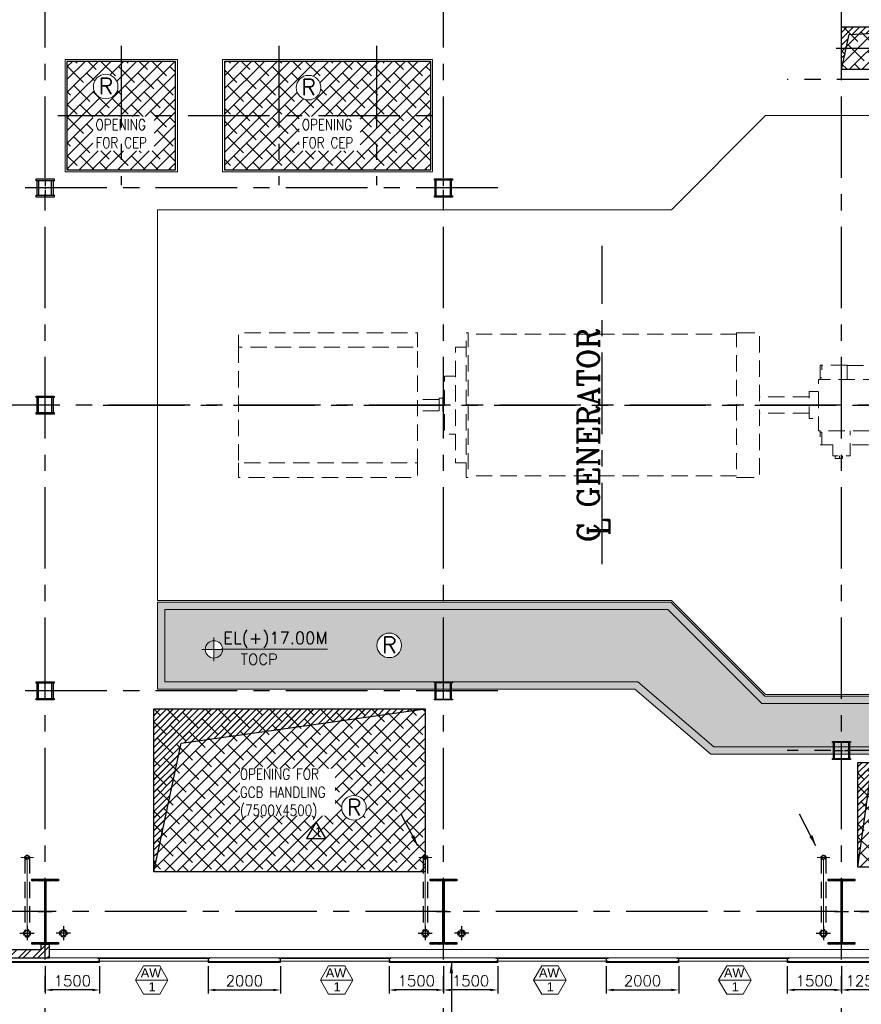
# Model space of a CAD drawing. Header units: inches. Extents: x 306235 to 1392759, y -66369 to 421098.
# Tile 14 of 91: x 371286 to 394536, y -52341 to -25127. Entities that reach past the tile are written whole.
import ezdxf
from ezdxf.enums import TextEntityAlignment as Align

# ---------------------------------------------------------------- set-up
doc = ezdxf.new("R2010")
doc.units = ezdxf.units.IN
doc.header["$LTSCALE"] = 1800
doc.header["$MEASUREMENT"] = 0
for name, pattern in [('CENTER', [2, 1.25, -0.25, 0.25, -0.25]), ('CENTER2', [1.125, 0.75, -0.125, 0.125, -0.125]), ('DASHED', [0.75, 0.5, -0.25]), ('HIDDEN', [0.375, 0.25, -0.125]), ('HIDDEN2', [0.1875, 0.125, -0.0625])]:
    doc.linetypes.add(name, pattern=pattern)
doc.layers.get('0').update_dxf_attribs({"color": 253, "lineweight": 9})
for name, color, linetype, lineweight in [('1', 7, 'Continuous', 18), ('2CON', 1, 'Continuous', 13), ('7', 8, 'CENTER', 13), ('A-CHEQUERED PLATE HATCH', 252, 'Continuous', 9), ('A-CUT OUT', 3, 'Continuous', 30), ('A-WIN TAG', 3, 'Continuous', 13), ('A-WIN TAG TEXT', 3, 'Continuous', 13), ('CLAD-1', 3, 'Continuous', 15), ('CONCRETE', 145, 'Continuous', 18), ('DRAIN', 251, 'DASHED', 25), ('EQUIP', 8, 'HIDDEN', 9), ('HATCH-1', 252, 'Continuous', 9), ('LEADER', 4, 'Continuous', 15), ('STAIR', 2, 'Continuous', 18), ('STEEL', 231, 'Continuous', 18), ('TAG', 4, 'Continuous', 15), ('WALL HATCH', 251, 'Continuous', 13), ('WIN', 31, 'Continuous', 13)]:
    doc.layers.add(name, color=color, linetype=linetype, lineweight=lineweight)
for name, color, linetype in [('AUX COL', 1, 'Continuous'), ('CEN', 2, 'CENTER'), ('COL', 1, 'Continuous'), ('DIM', 4, 'Continuous'), ('GRID', 251, 'CENTER'), ('OPENING', 40, 'Continuous'), ('RAIN WATER', 6, 'Continuous'), ('REV1', 3, 'Continuous'), ('TEXT', 3, 'Continuous'), ('WALL', 6, 'Continuous')]:
    doc.layers.add(name, color=color, linetype=linetype)
doc.styles.add('COMPLEX', font='complex')
doc.styles.add('ROAMNS', font='ROMANS.shx')
doc.styles.add('ROMANC', font='ROMANC.SHX')
doc.styles.add('ROMANS', font='romans.shx')
doc.styles.add('SIMPLEX-25', font='simplex.shx')
doc.styles.get("Standard").update_dxf_attribs({"font": 'arial.ttf'})
doc.linetypes.add('FENCELINE1', pattern='A,0.25,-0.1,[133,ltypeshp.shx,S=0.1,R=0,X=-0.1,Y=0],-0.1,1', length=1.45)
doc.dimstyles.new('270-TA-100', dxfattribs={"dimscale": 150, "dimtxt": 400, "dimasz": 2, "dimexe": 0.75, "dimexo": 1, "dimgap": 1, "dimtad": 1, "dimdec": 0, "dimzin": 12, "dimdsep": 46, "dimtxsty": 'ROMANS', "dimcen": 0, "dimclrd": 256, "dimclre": 256, "dimclrt": 6, "dimadec": 1, "dimazin": 3, "dimtfac": 1, "dimtdec": 0, "dimtix": 1, "dimtmove": 2, "dimatfit": 0, "dimfxl": 1.25, "dimarcsym": 2})
doc.dimstyles.new('DIM INT 1', dxfattribs={"dimtxt": 300, "dimasz": 200, "dimexe": 100, "dimexo": 100, "dimgap": 100, "dimtad": 1, "dimdec": 0, "dimzin": 13, "dimdsep": 46, "dimlunit": 5, "dimtxsty": 'ROAMNS', "dimblk1": 'CLOSEDBLANK', "dimcen": 0.09, "dimclrd": 9, "dimclre": 9, "dimclrt": 4, "dimadec": 0, "dimazin": 0, "dimtfac": 1, "dimtdec": 0, "dimtix": 1, "dimtmove": 2, "dimatfit": 3, "dimfxl": 1, "dimtolj": 1, "dimtzin": 13, "dimarcsym": 0})
doc.dimstyles.get("Standard").update_dxf_attribs({"dimtxt": 0.18, "dimasz": 0.18, "dimexe": 0.18, "dimexo": 0.0625, "dimgap": 0.09, "dimtad": 0, "dimtih": 1, "dimtoh": 1, "dimdec": 4, "dimzin": 0, "dimdsep": 46, "dimtxsty": 'Standard', "dimcen": 0.09, "dimadec": 0, "dimazin": 0, "dimtfac": 1, "dimtdec": 4, "dimtofl": 0, "dimtmove": 0, "dimatfit": 3, "dimfxl": 1, "dimtolj": 1, "dimtzin": 0, "dimarcsym": 0})
pattern_1 = [(225, (-87722.1, -144504), (176.7767, -176.7767), []), (315, (-87722.1, -144504), (530.33009, -176.7767), [625, -375])]
pattern_2 = [(225, (-210222.1, -144504), (176.7767, -176.7767), []), (315, (-210222.1, -144504), (530.33009, -176.7767), [625, -375])]
pattern_3 = [(45, (-87722.11, -144504), (-88.388348, 88.388348), [])]

# ---------------------------------------------------------------- blocks, each defined once
blk = doc.blocks.new('A-ROW COLUMN')
at = {"layer": 'COL'}
h = blk.add_hatch(dxfattribs=at)
h.set_pattern_fill('ANSI31', color=256, scale=200, style=0)
h.set_pattern_definition([(45, (165226.353, 18853.894), (-17.67767, 17.67767), [])])
h.paths.add_polyline_path([(180799, 40890), (181539, 40890), (181539, 40840), (180799, 40840)])
h.paths.add_polyline_path([(181153, 42590), (181185, 42590), (181185, 40890), (181153, 40890)])
h.paths.add_polyline_path([(180799, 42640), (181539, 42640), (181539, 42590), (180799, 42590)])
blk.add_line((181169, 40840), (181169, 42640))
at = {"layer": 'CEN'}
for p, q in [((181169, 40840), (181169, 42640)), ((180977, 41740), (181360, 41740))]:
    blk.add_line(p, q, dxfattribs=at)
at = {"layer": 'COL'}
for points in [[(180799, 42640), (181539, 42640), (181539, 42590), (180799, 42590)], [(181153, 42590), (181185, 42590), (181185, 40890), (181153, 40890)], [(180799, 40890), (181539, 40890), (181539, 40840), (180799, 40840)]]:
    blk.add_lwpolyline(points, close=True, dxfattribs=at)
blk = doc.blocks.new('TURBINE & TG DECK OUTLINE')
at = {"layer": 'CEN'}
for p, q in [((-11866, -4400), (-11866, 4400)), ((-25650, 0), (19805, 0))]:
    blk.add_line(p, q, dxfattribs=at)
at = {"layer": 'CONCRETE'}
blk.add_lwpolyline([(16205, -8000), (16205, 8000), (-7350, 8000), (-9950, 5400), (-24150, 5400), (-24150, -5400), (-9950, -5400), (-7350, -8000)], close=True, dxfattribs=at)
at = {"layer": 'EQUIP', "flags": 128}
for points in [[(-16967, 1600), (-16967, 2000), (-21912, 2000), (-21912, 1600), (-16967, 1600), (-16967, -1600), (-21912, -1600), (-21912, 1600)], [(-15619, 2000), (-15569, 2000), (-15569, -2000), (-15619, -2000), (-15619, 2000)], [(-8149, 1960), (-15569, 1960)], [(-8099, 2000), (-8149, 2000), (-8149, -2000), (-8099, -2000)], [(-8099, 2000), (-7519, 2000), (-7519, -2000), (-8099, -2000)], [(-15619, 1600), (-15919, 1600), (-15919, -1600), (-15619, -1600)], [(-5795, 1100), (-5845, 1100), (-5845, 750), (-5795, 750), (-5795, 1100)], [(-5094, 1100), (-5795, 1100)], [(-5094, 710), (-5094, 1100)], [(-5094, 1090), (-4443, 1090)], [(-15919, 800), (-16219, 800), (-16219, -800), (-15919, -800)], [(-4483, -710), (-5885, -710), (-5885, 710), (-4483, 710)], [(-5845, 750), (-5845, 710)], [(-5885, 375), (-6150, 375), (-6150, -375), (-5885, -375)], [(-16369, 155), (-16967, 155)], [(-16269, 190), (-16369, 190), (-16369, -190), (-16269, -190)], [(-16219, 230), (-16269, 230), (-16269, -230), (-16219, -230)], [(-6150, 225), (-7519, 225)], [(-16369, -155), (-16967, -155)], [(-6150, -225), (-7519, -225)], [(-5845, -710), (-5845, -750)], [(-5845, -750), (-5795, -750), (-5795, -1100), (-5845, -1100), (-5845, -750)], [(-5495, -1100), (-5495, -1400), (-5015, -1400), (-5015, -710)], [(-5795, -1100), (-5495, -1100)], [(-3834, -1100), (-5015, -1100)], [(-21912, -1600), (-21912, -2000), (-16967, -2000), (-16967, -1600)], [(-5425, -1400), (-5425, -1480), (-5305, -1480)], [(-5305, -1400), (-5305, -1480), (-5225, -1480), (-5225, -1400)], [(-8149, -1960), (-15569, -1960)]]:
    blk.add_lwpolyline(points, dxfattribs=at)
at = {"layer": 'TEXT', "style": 'ROMANC'}
for s, p in [('C GENERATOR', (-11950, -3790)), ('L', (-11657, -3613))]:
    blk.add_text(s, height=600, rotation=90, dxfattribs=at).set_placement(p)
blk = doc.blocks.new('AUX COLUMNS')
at = {"color": 2, "linetype": 'CENTER2', "ltscale": 0.15}
for p, q in [((-184038, 66165), (-184038, 65665)), ((-173038, 65665), (-173038, 66165)), ((-183813, 65915), (-184263, 65915)), ((-172813, 65915), (-173263, 65915)), ((-184038, 59665), (-184038, 60165)), ((-183813, 59915), (-184263, 59915)), ((-184038, 51765), (-184038, 52265)), ((-173038, 51765), (-173038, 52265)), ((-183813, 52015), (-184263, 52015)), ((-173263, 52015), (-172813, 52015)), ((-162263, 50365), (-161813, 50365)), ((-162038, 50115), (-162038, 50615))]:
    blk.add_line(p, q, dxfattribs=at)
at = {"layer": 'AUX COL'}
for p, q in [((-173263, 65697), (-173263, 66133)), ((-173238, 65697), (-173238, 66133)), ((-172838, 65697), (-172838, 66133)), ((-172813, 65697), (-172813, 66133)), ((-184263, 65715), (-184263, 66115)), ((-184213, 65715), (-184213, 66115)), ((-183863, 65715), (-183863, 66115)), ((-183813, 65715), (-183813, 66115)), ((-184263, 59710), (-184263, 60120)), ((-184223, 59710), (-184223, 60120)), ((-183853, 59710), (-183853, 60120)), ((-183813, 59710), (-183813, 60120)), ((-184263, 51805), (-184263, 52225)), ((-184223, 51805), (-184223, 52225)), ((-183853, 51805), (-183853, 52225)), ((-183813, 51805), (-183813, 52225)), ((-173263, 51790), (-173263, 52240)), ((-173238, 51790), (-173238, 52240)), ((-172838, 51790), (-172838, 52240)), ((-172813, 51790), (-172813, 52240)), ((-162263, 50143), (-162263, 50587)), ((-162235, 50143), (-162235, 50587)), ((-161841, 50143), (-161841, 50587)), ((-161813, 50143), (-161813, 50587))]:
    blk.add_line(p, q, dxfattribs=at)
for points in [[(-184288, 66165), (-183788, 66165), (-183788, 66115), (-184288, 66115)], [(-173288, 66165), (-172788, 66165), (-172788, 66133), (-173288, 66133)], [(-184288, 65715), (-183788, 65715), (-183788, 65665), (-184288, 65665)], [(-173288, 65697), (-172788, 65697), (-172788, 65665), (-173288, 65665)], [(-184288, 60165), (-183788, 60165), (-183788, 60120), (-184288, 60120)], [(-184288, 59710), (-183788, 59710), (-183788, 59665), (-184288, 59665)], [(-184288, 52265), (-183788, 52265), (-183788, 52225), (-184288, 52225)], [(-173288, 52265), (-172788, 52265), (-172788, 52240), (-173288, 52240)], [(-184288, 51805), (-183788, 51805), (-183788, 51765), (-184288, 51765)], [(-173288, 51790), (-172788, 51790), (-172788, 51765), (-173288, 51765)], [(-162288, 50615), (-161788, 50615), (-161788, 50587), (-162288, 50587)], [(-162288, 50143), (-161788, 50143), (-161788, 50115), (-162288, 50115)]]:
    blk.add_lwpolyline(points, close=True, dxfattribs=at)
at = {"layer": 'GRID'}
for p, q in [((-134715, 68915), (-163538, 68915)), ((-171538, 65915), (-242038, 65915)), ((-136838, 59915), (-243038, 59915)), ((-171538, 52015), (-242038, 52015)), ((-138038, 50365), (-163538, 50365))]:
    blk.add_line(p, q, dxfattribs=at)
blk = doc.blocks.new('PL-FFL2')
at = {"layer": 'A-CUT OUT'}
h = blk.add_hatch(color=7, dxfattribs=at)
h.paths.add_polyline_path([(3.09, 1.96, 0.414214), (1.09, -0.04), (3.09, -0.04)])
h.paths.add_polyline_path([(5.09, -0.04), (3.09, -0.04), (3.09, -2.04, 0.414214)])
at = {"color": 1, "linetype": 'Continuous'}
for p, q in [((3.09, 2.74), (3.09, -2.74)), ((29.24, 0), (4.78, 0)), ((4.78, 0), (5.09, 0)), ((0.31, -0.04), (5.09, -0.04))]:
    blk.add_line(p, q, dxfattribs=at)
blk.add_circle((3.09, -0.04), 2, dxfattribs=at)
at = {"color": 4, "linetype": 'Continuous'}
blk.add_attdef('EL(+)', text='', height=2.75, dxfattribs=at).set_placement((18.98, 2.4), align=Align.MIDDLE)
at = {"color": 3, "linetype": 'Continuous'}
blk.add_attdef('XXX', text='', height=2.5, dxfattribs=at).set_placement((18.44, -3.52), align=Align.MIDDLE)
blk = doc.blocks.new('*D709')
at = {"layer": 'Defpoints', "color": 0, "transparency": 16777216}
for p in [(371992, -51187), (373492, -51187), (371992, -51944)]:
    blk.add_point(p, dxfattribs=at)
at = {"layer": 'DIM', "color": 9, "lineweight": -2, "transparency": 16777216}
for p, q in [((371992, -51287), (371992, -52044)), ((373492, -51287), (373492, -52044)), ((373292, -51944), (372192, -51944))]:
    blk.add_line(p, q, dxfattribs=at)
at = {"layer": 'DIM', "color": 9, "transparency": 16777216}
for points in [[(372192, -51911), (372192, -51977), (371992, -51944)], [(373292, -51911), (373292, -51977), (373492, -51944)]]:
    blk.add_solid(points, dxfattribs=at)
at = {"layer": 'DIM', "color": 4, "transparency": 16777216, "insert": (372742, -51694), "char_height": 300, "attachment_point": 5, "style": 'ROAMNS'}
blk.add_mtext('\\A1;1500', dxfattribs=at)
blk = doc.blocks.new('_ClosedBlank')
at = {"color": 0, "linetype": 'ByBlock', "lineweight": -2}
for p, q in [((-1, 0.17), (0, 0)), ((-1, 0.17), (-1, -0.17)), ((0, 0), (-1, -0.17))]:
    blk.add_line(p, q, dxfattribs=at)
blk = doc.blocks.new('*D710')
at = {"layer": 'Defpoints', "color": 0, "transparency": 16777216}
for p in [(376492, -51187), (378492, -51187), (378492, -51944)]:
    blk.add_point(p, dxfattribs=at)
at = {"layer": 'DIM', "color": 9, "lineweight": -2, "transparency": 16777216}
for p, q in [((376492, -51287), (376492, -52044)), ((378492, -51287), (378492, -52044)), ((376692, -51944), (378292, -51944))]:
    blk.add_line(p, q, dxfattribs=at)
at = {"layer": 'DIM', "color": 9, "transparency": 16777216}
for points in [[(376692, -51911), (376692, -51977), (376492, -51944)], [(378292, -51911), (378292, -51977), (378492, -51944)]]:
    blk.add_solid(points, dxfattribs=at)
at = {"layer": 'DIM', "color": 4, "transparency": 16777216, "insert": (377492, -51694), "char_height": 300, "attachment_point": 5, "style": 'ROAMNS'}
blk.add_mtext('\\A1;2000', dxfattribs=at)
blk = doc.blocks.new('*D711')
at = {"layer": 'Defpoints', "color": 0, "transparency": 16777216}
for p in [(381492, -51187), (382992, -51187), (381492, -51944)]:
    blk.add_point(p, dxfattribs=at)
at = {"layer": 'DIM', "color": 9, "lineweight": -2, "transparency": 16777216}
for p, q in [((381492, -51287), (381492, -52044)), ((382992, -51287), (382992, -52044)), ((382792, -51944), (381692, -51944))]:
    blk.add_line(p, q, dxfattribs=at)
at = {"layer": 'DIM', "color": 9, "transparency": 16777216}
for points in [[(381692, -51911), (381692, -51977), (381492, -51944)], [(382792, -51911), (382792, -51977), (382992, -51944)]]:
    blk.add_solid(points, dxfattribs=at)
at = {"layer": 'DIM', "color": 4, "transparency": 16777216, "insert": (382242, -51694), "char_height": 300, "attachment_point": 5, "style": 'ROAMNS'}
blk.add_mtext('\\A1;1500', dxfattribs=at)
blk = doc.blocks.new('A$C3B1115A1')
at = {"layer": 'STEEL'}
for p, q in [((-270, -91), (-320, -91)), ((-320, -91), (-320, -191)), ((-320, -191), (-270, -191))]:
    blk.add_line(p, q, dxfattribs=at)
blk.add_lwpolyline([(-270, -191), (-270, -183, 0.397434), (-272, -180), (-307, -177, -0.397434), (-310, -174), (-310, -109, -0.397434), (-307, -106), (-272, -103, 0.397434), (-270, -100), (-270, -91)], format="xyb", dxfattribs=at)
blk = doc.blocks.new('*D712')
at = {"layer": 'Defpoints', "color": 0, "transparency": 16777216}
for p in [(382992, -51187), (384492, -51187), (382992, -51944)]:
    blk.add_point(p, dxfattribs=at)
at = {"layer": 'DIM', "color": 9, "lineweight": -2, "transparency": 16777216}
for p, q in [((382992, -51287), (382992, -52044)), ((384492, -51287), (384492, -52044)), ((384292, -51944), (383192, -51944))]:
    blk.add_line(p, q, dxfattribs=at)
at = {"layer": 'DIM', "color": 9, "transparency": 16777216}
for points in [[(383192, -51911), (383192, -51977), (382992, -51944)], [(384292, -51911), (384292, -51977), (384492, -51944)]]:
    blk.add_solid(points, dxfattribs=at)
at = {"layer": 'DIM', "color": 4, "transparency": 16777216, "insert": (383742, -51694), "char_height": 300, "attachment_point": 5, "style": 'ROAMNS'}
blk.add_mtext('\\A1;1500', dxfattribs=at)
blk = doc.blocks.new('*D713')
at = {"layer": 'Defpoints', "color": 0, "transparency": 16777216}
for p in [(387492, -51187), (389492, -51187), (389492, -51944)]:
    blk.add_point(p, dxfattribs=at)
at = {"layer": 'DIM', "color": 9, "lineweight": -2, "transparency": 16777216}
for p, q in [((387492, -51287), (387492, -52044)), ((389492, -51287), (389492, -52044)), ((387692, -51944), (389292, -51944))]:
    blk.add_line(p, q, dxfattribs=at)
at = {"layer": 'DIM', "color": 9, "transparency": 16777216}
for points in [[(387692, -51911), (387692, -51977), (387492, -51944)], [(389292, -51911), (389292, -51977), (389492, -51944)]]:
    blk.add_solid(points, dxfattribs=at)
at = {"layer": 'DIM', "color": 4, "transparency": 16777216, "insert": (388492, -51694), "char_height": 300, "attachment_point": 5, "style": 'ROAMNS'}
blk.add_mtext('\\A1;2000', dxfattribs=at)
blk = doc.blocks.new('*D714')
at = {"layer": 'Defpoints', "color": 0, "transparency": 16777216}
for p in [(392492, -51187), (393992, -51187), (392492, -51944)]:
    blk.add_point(p, dxfattribs=at)
at = {"layer": 'DIM', "color": 9, "lineweight": -2, "transparency": 16777216}
for p, q in [((392492, -51287), (392492, -52044)), ((393992, -51287), (393992, -52044)), ((393792, -51944), (392692, -51944))]:
    blk.add_line(p, q, dxfattribs=at)
at = {"layer": 'DIM', "color": 9, "transparency": 16777216}
for points in [[(392692, -51911), (392692, -51977), (392492, -51944)], [(393792, -51911), (393792, -51977), (393992, -51944)]]:
    blk.add_solid(points, dxfattribs=at)
at = {"layer": 'DIM', "color": 4, "transparency": 16777216, "insert": (393242, -51694), "char_height": 300, "attachment_point": 5, "style": 'ROAMNS'}
blk.add_mtext('\\A1;1500', dxfattribs=at)
blk = doc.blocks.new('*D715')
at = {"layer": 'Defpoints', "color": 0, "transparency": 16777216}
for p in [(393992, -51408), (395242, -51187), (393992, -51944)]:
    blk.add_point(p, dxfattribs=at)
at = {"layer": 'DIM', "color": 9, "lineweight": -2, "transparency": 16777216}
for p, q in [((395242, -51287), (395242, -52044)), ((393992, -51508), (393992, -52044)), ((395042, -51944), (394192, -51944))]:
    blk.add_line(p, q, dxfattribs=at)
at = {"layer": 'DIM', "color": 9, "transparency": 16777216}
for points in [[(394192, -51911), (394192, -51977), (393992, -51944)], [(395042, -51911), (395042, -51977), (395242, -51944)]]:
    blk.add_solid(points, dxfattribs=at)
at = {"layer": 'DIM', "color": 4, "transparency": 16777216, "insert": (394617, -51694), "char_height": 300, "attachment_point": 5, "style": 'ROAMNS'}
blk.add_mtext('\\A1;1250', dxfattribs=at)
blk = doc.blocks.new('RWDP')
at = {"layer": 'RAIN WATER', "linetype": 'CENTER2', "ltscale": 0.05}
for p, q in [((500, -400), (500, -800)), ((700, -600), (300, -600))]:
    blk.add_line(p, q, dxfattribs=at)
at = {"layer": 'RAIN WATER', "linetype": 'HIDDEN2', "ltscale": 0.25}
blk.add_circle((500, -600), 100, dxfattribs=at)
at = {"layer": 'RAIN WATER', "ltscale": 0.25}
blk.add_circle((500, -600), 75, dxfattribs=at)

msp = doc.modelspace()

# ---------------------------------------------------------------- hatches: boundary and pattern name
at = {"layer": 'A-CHEQUERED PLATE HATCH', "linetype": 'Continuous'}
h = msp.add_hatch(dxfattribs=at)
h.set_pattern_fill('ANSI38', color=256, scale=2000, angle=180, style=0)
h.set_pattern_definition([(225, (-210222.1, -145854), (176.7767, -176.7767), []), (315, (-210222.1, -145854), (530.33009, -176.7767), [625, -375])])
edge = h.paths.add_edge_path()
edge.add_arc((395577.5, -26026.6), 339.7, 0, 360)
h.paths.add_polyline_path([(398191.6, -26505.7), (393991.6, -26505.7), (393991.6, -25325.7), (398191.6, -25325.7)])
h = msp.add_hatch(dxfattribs=at)
h.set_pattern_fill('ANSI38', color=256, scale=2000, angle=180, style=0)
h.set_pattern_definition(pattern_1)
edge = h.paths.add_edge_path(flags=16)
edge.add_arc((373661.4, -26976.6), 339.7, 0, 360)
h.paths.add_polyline_path([(372591.6, -29278.7), (375591.6, -29278.7), (375591.6, -26278.7), (372591.6, -26278.7)])
h.paths.add_polyline_path([(373306.2, -28753.7), (374998.4, -28753.7), (374998.4, -27803.7), (373306.2, -27803.7)], flags=16)
h = msp.add_hatch(dxfattribs=at)
h.set_pattern_fill('ANSI38', color=256, scale=2000, angle=180, style=0)
h.set_pattern_definition(pattern_1)
edge = h.paths.add_edge_path(flags=16)
edge.add_arc((379265.8, -27004.8), 339.7, 0, 360)
h.paths.add_polyline_path([(376941.6, -29278.7), (382641.6, -29278.7), (382641.6, -26278.7), (376941.6, -26278.7)])
h.paths.add_polyline_path([(379006.2, -28753.7), (380689.5, -28753.7), (380689.5, -27803.7), (379006.2, -27803.7)], flags=16)
h = msp.add_hatch(dxfattribs=at)
h.set_pattern_fill('ANSI38', color=256, scale=2000, angle=180, style=0)
h.set_pattern_definition(pattern_1)
edge = h.paths.add_edge_path(flags=16)
edge.add_arc((381495.5, -42420.2), 339.7, 0, 360)
edge = h.paths.add_edge_path(flags=16)
edge.add_arc((425160.1, -44733.1), 339.7, 0, 360)
h.paths.add_polyline_path([(389187.5, -41428.7), (375291.6, -41428.7), (375291.6, -43428.7), (388359.1, -43428.7), (390459.1, -45228.7), (425991.6, -45228.7), (425991.6, -44028.7), (391787.5, -44028.7)])
edge = h.paths.add_edge_path(flags=0)
edge.add_line((379789.2, -42526.9), (376853.9, -42526.9))
edge = h.paths.add_edge_path(flags=16)
edge.add_line((376317, -42531.7), (376890.6, -42531.7))
edge = h.paths.add_edge_path(flags=16)
edge.add_arc((376650.6, -42531.7), 240, 0, 360)
edge = h.paths.add_edge_path(flags=16)
edge.add_line((376650.6, -42198.1), (376650.6, -42855.7))
edge = h.paths.add_edge_path(flags=0)
edge.add_line((376853.9, -42526.9), (376890.6, -42526.9))
h.paths.add_polyline_path([(377292, -43032.3), (378513.5, -43032.3), (378513.5, -42582.3), (377292, -42582.3)], flags=24)
h.paths.add_polyline_path([(376717.1, -42616.4), (379985.7, -42616.4), (379985.7, -41862.1), (376717.1, -41862.1)], flags=24)
edge = h.paths.add_edge_path(flags=0)
edge.add_line((423933.2, -44600.6), (420997.9, -44600.6))
edge = h.paths.add_edge_path(flags=16)
edge.add_line((420461, -44605.4), (421034.6, -44605.4))
edge = h.paths.add_edge_path(flags=16)
edge.add_arc((420794.6, -44605.4), 240, 0, 360)
edge = h.paths.add_edge_path(flags=16)
edge.add_line((420794.6, -44271.8), (420794.6, -44929.4))
edge = h.paths.add_edge_path(flags=0)
edge.add_line((420997.9, -44600.6), (421034.6, -44600.6))
h.paths.add_polyline_path([(421436, -45106), (422657.4, -45106), (422657.4, -44656), (421436, -44656)], flags=24)
h.paths.add_polyline_path([(420861.1, -44690.1), (424129.6, -44690.1), (424129.6, -43935.8), (420861.1, -43935.8)], flags=24)
h = msp.add_hatch(dxfattribs=at)
h.set_pattern_fill('ANSI38', color=256, scale=2000, angle=180, style=0)
h.set_pattern_definition(pattern_2)
edge = h.paths.add_edge_path()
edge.add_arc((380521, -46907.6), 339.7, 0, 360)
h.paths.add_polyline_path([(374991.6, -44178.7), (382491.6, -44178.7), (382491.6, -48678.7), (374991.6, -48678.7)])
h = msp.add_hatch(dxfattribs=at)
h.set_pattern_fill('ANSI38', color=256, scale=2000, angle=180, style=0)
h.set_pattern_definition(pattern_2)
edge = h.paths.add_edge_path()
edge.add_arc((397354.9, -46425.5), 339.7, 0, 360)
h.paths.add_polyline_path([(394441.6, -45653.7), (398941.6, -45653.7), (398941.6, -48553.7), (394441.6, -48553.7)])
at = {"layer": 'HATCH-1'}
h = msp.add_hatch(dxfattribs=at)
h.set_pattern_fill('AR-CONC', color=256, scale=75, style=0)
h.set_pattern_definition([(50, (296556.2, -96671.85), (537.9451, -47.0641), [56.25, -618.75]), (355, (296556.2, -96671.85), (-104.0635, 564.144), [45, -495]), (100.4514, (296601, -96675.77), (433.882, 517.0797), [47.8051, -525.8566]), (46.1842, (296556.2, -96521.85), (800.4308, -124.1393), [84.375, -928.125]), (96.6356, (296622.9, -96532.2), (700.997, 730.5884), [71.7077, -788.7847]), (351.1842, (296556.2, -96521.85), (700.9965, 730.589), [67.5, -742.5]), (21, (296631.2, -96559.35), (447.6803, -301.9642), [56.25, -618.75]), (326, (296631.2, -96559.35), (182.4865, 543.8625), [45, -495]), (71.4514, (296668.5, -96584.5), (630.167, 241.8979), [47.8051, -525.8566]), (37.5, (296556.2, -96671.85), (9.1199, 249.6704), [0, -489, 0, -502.5, 0, -496.875]), (7.5, (296556.2, -96671.85), (197.30215, 295.8088), [0, -286.5, 0, -477.75, 0, -189.375]), (327.5, (296388.95, -96671.85), (400.36683, -16.91615), [0, -187.5, 0, -585, 0, -776.25]), (317.5, (296313.95, -96671.85), (437.3896, 75.0787), [0, -243.75, 0, -388.5, 0, -551.25])])
h.paths.add_polyline_path([(426191.6, -45428.7), (426191.6, -43828.7), (391870.3, -43828.7), (389270.3, -41228.7), (375091.6, -41228.7), (375091.6, -43628.7), (388276.2, -43628.7), (390376.2, -45428.7)])
h.paths.add_polyline_path([(389187.5, -41428.7), (375291.6, -41428.7), (375291.6, -43428.7), (388359.1, -43428.7), (390459.1, -45228.7), (425991.6, -45228.7), (425991.6, -44028.7), (391787.5, -44028.7)], flags=16)
at = {"layer": 'OPENING'}
h = msp.add_hatch(dxfattribs=at)
h.set_pattern_fill('ANSI31', color=8, scale=1000, style=0)
h.set_pattern_definition([(45, (-210222.11, -145854), (-88.388348, 88.388348), [])])
h.paths.add_polyline_path([(398191.6, -25325.7), (396091.6, -25325.7), (396091.6, -25435.7)])
h.paths.add_polyline_path([(396091.6, -25325.7), (393991.6, -25325.7), (393991.6, -25915.7), (394117, -25915.7), (394197.9, -25535), (396091.6, -25435.7)])
h.paths.add_polyline_path([(394117, -25915.7), (393991.6, -25915.7), (393991.6, -26505.7)])
h = msp.add_hatch(dxfattribs=at)
h.set_pattern_fill('ANSI31', color=8, scale=1000, style=0)
h.set_pattern_definition(pattern_3)
h.paths.add_polyline_path([(382491.6, -44178.7), (374991.6, -44178.7), (374991.6, -48678.7), (375746.6, -45126.6)])
h = msp.add_hatch(dxfattribs=at)
h.set_pattern_fill('ANSI31', color=8, scale=1000, style=0)
h.set_pattern_definition(pattern_3)
h.paths.add_polyline_path([(398941.6, -45653.7), (394441.6, -45653.7), (394441.6, -47078.7), (394642.7, -47078.7), (394786.2, -46026.9)])
h.paths.add_polyline_path([(394642.7, -47078.7), (394441.6, -47078.7), (394441.6, -48553.7)])
at = {"layer": 'WALL HATCH'}
h = msp.add_hatch(dxfattribs=at)
h.set_pattern_fill('ANSI32', color=256, scale=750, style=0)
h.set_pattern_definition([(45, (-87722.1, -144504), (-198.87378, 198.87378), []), (45, (-87589.52, -144504), (-198.87378, 198.87378), [])])
h.paths.add_polyline_path([(372106.6, -50678.7), (371876.6, -50678.7), (371876.6, -50828.7), (367856.6, -50828.7), (367856.6, -51058.7), (372106.6, -51058.7)])

# ---------------------------------------------------------------- linework, layer by layer
at = {"layer": '2CON'}
for p, q in [((375382.8, -51670), (374482.8, -51670)), ((380493.8, -51670), (379593.8, -51670)), ((386382.8, -51670), (385482.8, -51670)), ((391493.8, -51670), (390593.8, -51670))]:
    msp.add_line(p, q, dxfattribs=at)
at = {"layer": '7'}
for p, q in [((371491.6, -50571.3), (371491.6, -48143.1)), ((382491.6, -50571.3), (382491.6, -48143.1)), ((393491.6, -50571.3), (393491.6, -48143.1))]:
    msp.add_line(p, q, dxfattribs=at)
at = {"layer": '7', "ltscale": 0.5}
for p, q in [((371314.8, -48278.7), (371671.7, -48278.7)), ((382314.8, -48278.7), (382671.7, -48278.7)), ((393314.8, -48278.7), (393671.7, -48278.7))]:
    msp.add_line(p, q, dxfattribs=at)
at = {"layer": 'A-WIN TAG'}
for points in [[(374707.8, -51280.3), (374482.8, -51670), (374707.8, -52059.7), (375157.8, -52059.7), (375382.8, -51670), (375157.8, -51280.3)], [(379818.8, -51280.3), (379593.8, -51670), (379818.8, -52059.7), (380268.8, -52059.7), (380493.8, -51670), (380268.8, -51280.3)], [(385707.8, -51280.3), (385482.8, -51670), (385707.8, -52059.7), (386157.8, -52059.7), (386382.8, -51670), (386157.8, -51280.3)], [(390818.8, -51280.3), (390593.8, -51670), (390818.8, -52059.7), (391268.8, -52059.7), (391493.8, -51670), (391268.8, -51280.3)]]:
    msp.add_lwpolyline(points, close=True, dxfattribs=at)
at = {"layer": 'CEN'}
for p, q in [((374091.6, -25853.7), (374091.6, -29703.7)), ((378441.6, -25853.7), (378441.6, -29703.7)), ((381141.6, -25853.7), (381141.6, -29703.7)), ((393841.6, -25915.7), (398341.6, -25915.7)), ((372341.6, -27778.7), (382891.6, -27778.7)), ((394491.6, -49778.7), (396391.6, -49778.7))]:
    msp.add_line(p, q, dxfattribs=at)
at = {"layer": 'CLAD-1'}
for p, q in [((373491.6, -51158.7), (373491.6, -51186.7)), ((376491.6, -51158.7), (376491.6, -51186.7)), ((378491.6, -51158.7), (378491.6, -51186.7)), ((381491.6, -51158.7), (381491.6, -51186.7)), ((384491.6, -51158.7), (384491.6, -51186.7)), ((387491.6, -51158.7), (387491.6, -51186.7)), ((389491.6, -51158.7), (389491.6, -51186.7)), ((392491.6, -51158.7), (392491.6, -51186.7))]:
    msp.add_line(p, q, dxfattribs=at)
at = {"layer": 'CLAD-1', "flags": 128}
for points in [[(373491.6, -51158.7), (358991.6, -51158.7)], [(378491.6, -51158.7), (376491.6, -51158.7)], [(378491.6, -51158.7), (376491.6, -51158.7)], [(384491.6, -51158.7), (381491.6, -51158.7)], [(389491.6, -51158.7), (387491.6, -51158.7)], [(389491.6, -51158.7), (387491.6, -51158.7)], [(395241.6, -51158.7), (392491.6, -51158.7)], [(373491.6, -51186.7), (358991.6, -51186.7)], [(378491.6, -51186.7), (376491.6, -51186.7)], [(378491.6, -51186.7), (376491.6, -51186.7)], [(384491.6, -51186.7), (381491.6, -51186.7)], [(389491.6, -51186.7), (387491.6, -51186.7)], [(389491.6, -51186.7), (387491.6, -51186.7)], [(395241.6, -51186.7), (392491.6, -51186.7)]]:
    msp.add_lwpolyline(points, dxfattribs=at)
at = {"layer": 'CONCRETE'}
for p, q in [((425876.6, -50828.7), (372106.6, -50828.7)), ((425876.6, -51058.7), (372106.6, -51058.7))]:
    msp.add_line(p, q, dxfattribs=at)
msp.add_lwpolyline([(426191.6, -45428.7), (426191.6, -43828.7), (391870.3, -43828.7), (389270.3, -41228.7), (375091.6, -41228.7), (375091.6, -43628.7), (388276.2, -43628.7), (390376.2, -45428.7)], close=True, dxfattribs=at)
msp.add_lwpolyline([(389187.5, -41428.7), (375291.6, -41428.7), (375291.6, -43428.7), (388359.1, -43428.7), (390459.1, -45228.7), (425991.6, -45228.7), (425991.6, -44028.7), (391787.5, -44028.7), (389187.5, -41428.7)], dxfattribs=at)
at = {"layer": 'DRAIN', "color": 4, "linetype": 'HIDDEN'}
for p, q in [((371429.1, -48278.7), (371429.1, -50301.3)), ((371554.1, -48278.7), (371554.1, -50300)), ((382429.1, -48278.7), (382429.1, -50301.3)), ((382554.1, -48278.7), (382554.1, -50300)), ((393429.1, -48278.7), (393429.1, -50301.3)), ((393554.1, -48278.7), (393554.1, -50300))]:
    msp.add_line(p, q, dxfattribs=at)
at = {"layer": 'GRID'}
for p, q in [((371991.6, -58299.5), (371991.6, -3278.7)), ((371991.6, -58299.5), (371991.6, -3278.7)), ((382991.6, -58299.5), (382991.6, -3278.7)), ((382991.6, -58299.5), (382991.6, -3278.7)), ((393991.6, -58299.5), (393991.6, -3278.7)), ((393991.6, -58299.5), (393991.6, -3278.7)), ((421314, -26778.7), (392491.6, -26778.7)), ((384491.6, -29778.7), (312991.6, -29778.7)), ((419191.6, -35778.7), (312991.6, -35778.7)), ((384491.6, -43678.7), (312991.6, -43678.7)), ((417991.6, -45328.7), (392491.6, -45328.7)), ((444291.6, -49778.7), (309191.6, -49778.7)), ((444291.6, -49778.7), (309191.6, -49778.7))]:
    msp.add_line(p, q, dxfattribs=at)
at = {"layer": 'OPENING'}
for points in [[(398191.6, -26505.7), (393991.6, -26505.7), (393991.6, -25325.7), (398191.6, -25325.7)], [(398191.6, -26505.7), (393991.6, -26505.7), (393991.6, -25325.7), (398191.6, -25325.7)], [(372591.6, -29278.7), (375591.6, -29278.7), (375591.6, -26278.7), (372591.6, -26278.7)], [(376941.6, -29278.7), (382641.6, -29278.7), (382641.6, -26278.7), (376941.6, -26278.7)], [(394441.6, -45653.7), (398941.6, -45653.7), (398941.6, -48553.7), (394441.6, -48553.7)]]:
    msp.add_lwpolyline(points, close=True, dxfattribs=at)
for points in [[(393991.6, -26505.7), (394197.9, -25535), (398191.6, -25325.7)], [(394441.6, -48553.7), (394786.2, -46026.9), (398941.6, -45653.7)]]:
    msp.add_lwpolyline(points, dxfattribs=at)
at = {"layer": 'RAIN WATER', "linetype": 'HIDDEN2', "ltscale": 0.25}
for centre in [(371491.6, -48278.7), (382491.6, -48278.7), (393491.6, -48278.7)]:
    msp.add_circle(centre, 62.5, dxfattribs=at)
at = {"layer": 'RAIN WATER', "color": 6}
for centre in [(371491.6, -48278.7), (382491.6, -48278.7), (393491.6, -48278.7)]:
    msp.add_circle(centre, 50, dxfattribs=at)
at = {"layer": 'STAIR', "linetype": 'FENCELINE1', "ltscale": 0.25}
for points in [[(372541.6, -29328.7), (375641.6, -29328.7), (375641.6, -26228.7), (372541.6, -26228.7)], [(376891.6, -29328.7), (382691.6, -29328.7), (382691.6, -26228.7), (376891.6, -26228.7)]]:
    msp.add_lwpolyline(points, close=True, dxfattribs=at)
at = {"layer": 'TAG'}
for centre in [(373661.4, -26976.6), (379265.8, -27004.8), (381495.5, -42420.2), (380521, -46907.6)]:
    msp.add_circle(centre, 339.7, dxfattribs=at)
at = {"layer": 'WALL'}
for p, q in [((367856.6, -50828.7), (371876.6, -50828.7)), ((371876.6, -50828.7), (371876.6, -50678.7)), ((371876.6, -50678.7), (372106.6, -50678.7)), ((372106.6, -51058.7), (372106.6, -50678.7)), ((367856.6, -51058.7), (372106.6, -51058.7))]:
    msp.add_line(p, q, dxfattribs=at)
at = {"layer": 'WIN'}
for p, q in [((373491.6, -51071.2), (376491.6, -51071.2)), ((373491.6, -51146.2), (376491.6, -51146.2)), ((378491.6, -51071.2), (381491.6, -51071.2)), ((378491.6, -51146.2), (381491.6, -51146.2)), ((384491.6, -51071.2), (387491.6, -51071.2)), ((384491.6, -51146.2), (387491.6, -51146.2)), ((389491.6, -51071.2), (392491.6, -51071.2)), ((389491.6, -51146.2), (392491.6, -51146.2))]:
    msp.add_line(p, q, dxfattribs=at)

# ---------------------------------------------------------------- block references
msp.add_blockref('TURBINE & TG DECK OUTLINE', (399241.6, -35778.7))
at = {"layer": '1'}
ref = msp.add_blockref('PL-FFL2', (376280.3, -42526.9), dxfattribs=dict(at, xscale=120, yscale=120, zscale=120))
ref.add_attrib('XXX', 'TOCP', dxfattribs={"layer": '0', "color": 3, "linetype": 'Continuous', "height": 300, "style": 'SIMPLEX-25'}).set_placement((377902.8, -42807.3), align=Align.MIDDLE)
ref.add_attrib('EL(+)', 'EL(+)17.00M', dxfattribs={"layer": '0', "color": 4, "linetype": 'Continuous', "height": 330, "style": 'SIMPLEX-25'}).set_placement((378351.4, -42239.2), align=Align.MIDDLE)
at = {"layer": 'AUX COL'}
msp.add_blockref('AUX COLUMNS', (556029.4, -95693.7), dxfattribs=at)
at = {"layer": 'COL'}
for p in [(190823.1, -91518.4), (201823.1, -91518.4), (212823.1, -91518.4)]:
    msp.add_blockref('A-ROW COLUMN', p, dxfattribs=at)
at = {"layer": 'RAIN WATER', "xscale": -1}
for p in [(371991.6, -49778.7), (382991.6, -49778.7), (393991.6, -49778.7)]:
    msp.add_blockref('RWDP', p, dxfattribs=at)
at = {"layer": 'RAIN WATER'}
for p in [(371991.6, -49778.7), (382991.6, -49778.7)]:
    msp.add_blockref('RWDP', p, dxfattribs=at)
at = {"layer": 'STEEL', "xscale": -1}
for p in [(373172, -50967.2), (378172, -50967.2), (384172, -50967.2), (389172, -50967.2)]:
    msp.add_blockref('A$C3B1115A1', p, dxfattribs=at)
at = {"layer": 'STEEL'}
for p in [(376811.2, -50967.2), (381811.2, -50967.2), (387811.2, -50967.2), (392811.2, -50967.2)]:
    msp.add_blockref('A$C3B1115A1', p, dxfattribs=at)

# ---------------------------------------------------------------- texts
at = {"layer": 'A-WIN TAG TEXT'}
for s, p in [('AW', (374913.1, -51470.1)), ('AW', (380024.1, -51470.1)), ('AW', (385913.1, -51470.1)), ('AW', (391024.1, -51470.1)), ('1', (374944.4, -51855.9)), ('1', (380055.4, -51855.9)), ('1', (385944.4, -51855.9)), ('1', (391055.4, -51855.9))]:
    msp.add_text(s, height=250, dxfattribs=at).set_placement(p, align=Align.MIDDLE)
at = {"layer": 'REV1', "style": 'COMPLEX'}
msp.add_text('1', height=250, dxfattribs=at).set_placement((379424.3, -47700.2))
at = {"layer": 'TAG', "style": 'ROMANS'}
for p in [(373467.5, -27187.8), (379071.9, -27216), (381301.6, -42631.5), (380327.1, -47118.8)]:
    msp.add_text('R', height=445.3, dxfattribs=at).set_placement(p)
at = {"layer": 'TEXT', "char_height": 300, "width": 1654.964, "attachment_point": 1, "style": 'ROMANS'}
for insert in [(373381.2, -27878.7), (379081.2, -27878.7)]:
    msp.add_mtext('{\\W0.8;OPENING FOR CEP}', dxfattribs=dict(at, insert=insert))

# ---------------------------------------------------------------- dimensions: what is measured, and where the dimension line sits
at = {"layer": 'DIM'}
for base, p1, p2, picture, middle in [((371991.6, -51943.9), (373491.6, -51186.7), (371991.6, -51186.7), '*D709', (372741.6, -51693.9)), ((381491.6, -51943.9), (382991.6, -51186.7), (381491.6, -51186.7), '*D711', (382241.6, -51693.9)), ((382991.6, -51943.9), (384491.6, -51186.7), (382991.6, -51186.7), '*D712', (383741.6, -51693.9)), ((392491.6, -51943.9), (393991.6, -51186.7), (392491.6, -51186.7), '*D714', (393241.6, -51693.9)), ((393991.6, -51943.9), (395241.6, -51186.7), (393991.6, -51407.5), '*D715', (394616.6, -51693.9))]:
    dim = msp.add_linear_dim(base=base, p1=p1, p2=p2, dimstyle='DIM INT 1', override={"dimtmove": 0}, dxfattribs=at)
    dim.commit()
    dim.dimension.update_dxf_attribs({"geometry": picture, "text_midpoint": middle})
for base, p1, p2, picture, middle in [((378491.6, -51943.9), (376491.6, -51186.7), (378491.6, -51186.7), '*D710', (377491.6, -51693.9)), ((389491.6, -51943.9), (387491.6, -51186.7), (389491.6, -51186.7), '*D713', (388491.6, -51693.9))]:
    dim = msp.add_linear_dim(base=base, p1=p1, p2=p2, angle=180, dimstyle='DIM INT 1', override={"dimtmove": 0}, dxfattribs=at)
    dim.commit()
    dim.dimension.update_dxf_attribs({"geometry": picture, "text_midpoint": middle})

# ---------------------------------------------------------------- leaders
at = {"layer": 'LEADER'}
for points in [[(382280.6, -47956.5, -100), (381823.5, -47081.3, -100)], [(393282.3, -47956.5, -100), (392825.2, -47081.3, -100)]]:
    msp.add_leader(points, dimstyle='Standard', override={"dimtxt": 350, "dimasz": 300, "dimexe": 0, "dimexo": 0, "dimgap": 100, "dimtad": 0, "dimtih": 0, "dimtoh": 0, "dimdec": 0, "dimtxsty": 'ROMANS', "dimcen": 0, "dimclrd": 9, "dimclre": 9, "dimclrt": 256, "dimtdec": 0, "dimtix": 1, "dimtofl": 1, "dimatfit": 0}, dxfattribs=at)
msp.add_leader([(383210.7, -51186.7), (383210.7, -53119.3), (387677.2, -53119.3)], dimstyle='270-TA-100', dxfattribs=at)

# ---------------------------------------------------------------- next in the draw order: texts
at = {"layer": 'TEXT', "insert": (377369.3, -45829.1), "char_height": 300, "width": 2628.849, "attachment_point": 1, "style": 'ROMANS', "bg_fill": 3, "box_fill_scale": 1, "bg_fill_color": 256, "bg_fill_transparency": 0}
msp.add_mtext('{\\W0.8;OPENING FOR GCB HANDLING (7500X4500)}', dxfattribs=at)

# ---------------------------------------------------------------- next in the draw order: linework, layer by layer
at = {"layer": 'OPENING'}
msp.add_lwpolyline([(374991.6, -44178.7), (382491.6, -44178.7), (382491.6, -48678.7), (374991.6, -48678.7)], close=True, dxfattribs=at)
msp.add_lwpolyline([(374991.6, -48678.7), (375746.6, -45126.6), (382491.6, -44178.7)], dxfattribs=at)
at = {"layer": 'REV1'}
msp.add_lwpolyline([(379473.6, -47297.6), (379206.7, -47759.8), (379740.5, -47759.8)], close=True, dxfattribs=at)

doc.saveas('drawing.dxf')
